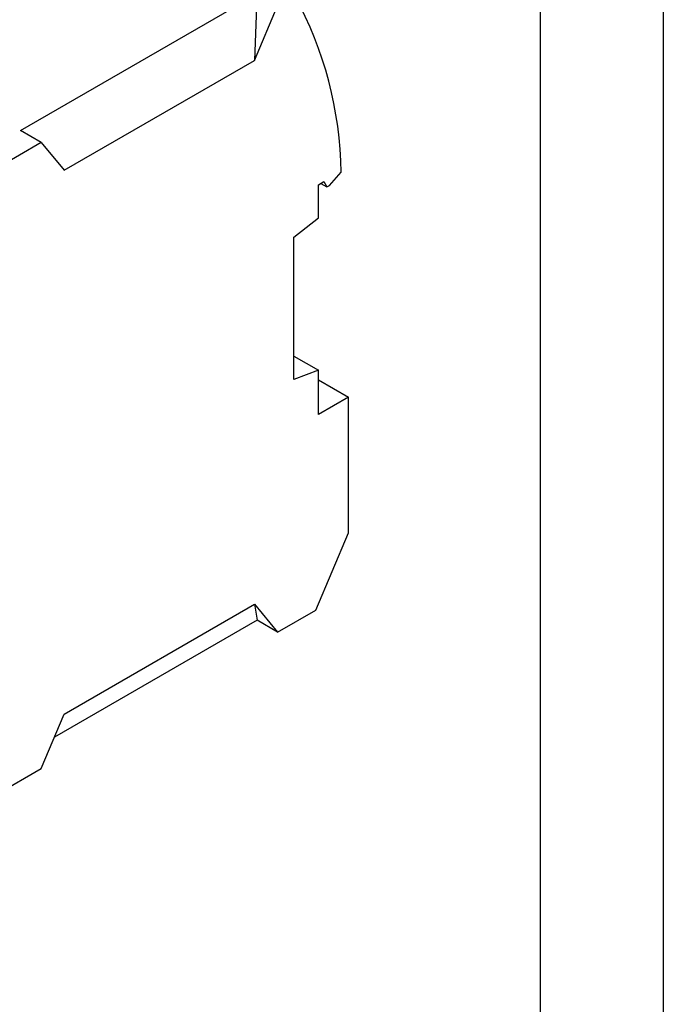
# Model space of a CAD drawing. Header units: millimetres. Extents: x 0 to 419, y 0 to 324.
# Tile 12 of 13: x 369 to 419, y 209 to 285. Entities that reach past the tile are written whole.
import ezdxf

# ---------------------------------------------------------------- set-up
doc = ezdxf.new("R2010")
doc.units = ezdxf.units.MM
doc.header["$LTSCALE"] = 1.5
doc.layers.add('TEXT', color=140, linetype='Continuous', lineweight=25)

msp = doc.modelspace()

# ---------------------------------------------------------------- linework, layer by layer
at = {"color": 7, "linetype": 'Continuous'}
msp.add_line((419.104, 323.854), (419.104, 0.004), dxfattribs=at)
for p, q in [((369.295, 276.296), (387.623, 286.876)), ((387.623, 286.876), (387.425, 281.739)), ((387.429, 281.736), (389.22, 285.955)), ((372.68, 273.227), (387.425, 281.739)), ((372.682, 273.223), (387.429, 281.736)), ((387.429, 281.736), (387.425, 281.739)), ((370.892, 275.374), (369.295, 276.296)), ((370.892, 275.374), (350.84, 263.798)), ((370.892, 275.374), (372.682, 273.223)), ((393.229, 272.053), (394.143, 273.073)), ((392.381, 272.102), (392.805, 272.347)), ((392.805, 272.347), (393.023, 271.934)), ((392.381, 269.527), (392.381, 272.102)), ((392.556, 272.203), (393.023, 271.934)), ((393.023, 271.934), (393.229, 272.053)), ((390.471, 268.036), (392.381, 269.527)), ((390.471, 257.012), (390.471, 268.036)), ((390.471, 258.828), (392.381, 257.726)), ((392.381, 257.726), (390.471, 257.012)), ((392.381, 254.293), (392.381, 257.726)), ((392.381, 256.987), (394.714, 255.64)), ((394.714, 255.64), (392.381, 254.293)), ((394.714, 245.131), (394.714, 255.64)), ((392.168, 239.155), (394.714, 245.131)), ((372.682, 231.09), (387.429, 239.603)), ((387.425, 239.601), (387.623, 238.374)), ((387.429, 239.603), (389.22, 237.452)), ((389.22, 237.452), (392.168, 239.155)), ((387.623, 238.374), (371.928, 229.313)), ((389.22, 237.452), (387.623, 238.374)), ((370.892, 226.872), (372.682, 231.09)), ((350.826, 215.288), (370.892, 226.872))]:
    msp.add_line(p, q)
msp.add_arc((364.816, 272.657), 29.33, 0.81191, 28.66009)
at = {"layer": 'TEXT'}
msp.add_line((409.575, 314.325), (409.575, 9.525), dxfattribs=at)

doc.saveas('drawing.dxf')
